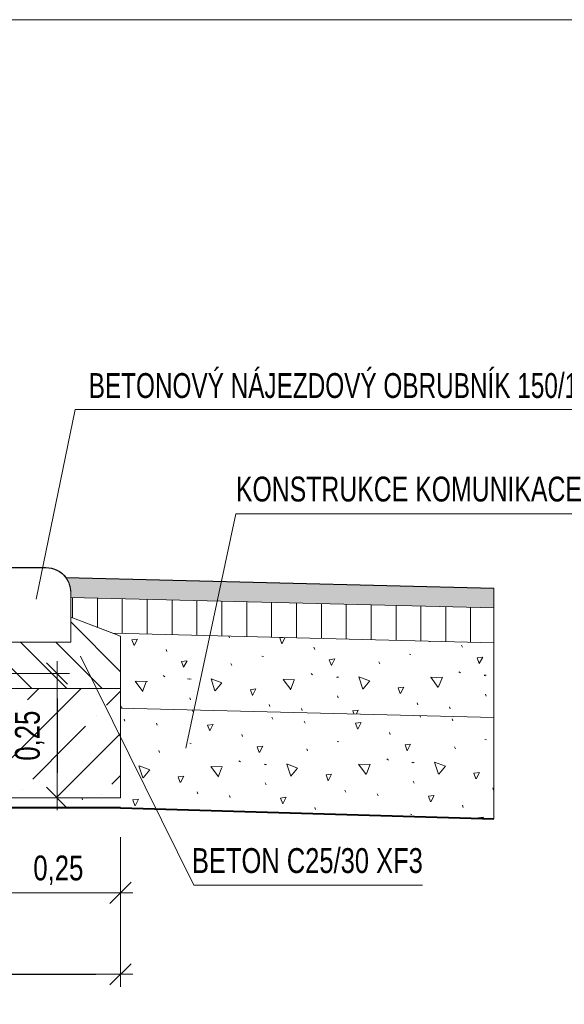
# Model space of a CAD drawing. Header units: metres. Extents: x 132658.5 to 132700.5, y 77167.9 to 77197.6.
# Tile 22 of 23: x 132688.9 to 132693.3, y 77189.6 to 77197.6. Entities that reach past the tile are written whole.
import ezdxf
from ezdxf.enums import TextEntityAlignment as Align

# ---------------------------------------------------------------- set-up
doc = ezdxf.new("R2010")
doc.units = ezdxf.units.M
doc.header["$MEASUREMENT"] = 0
doc.layers.get('0').update_dxf_attribs({"lineweight": 13})
doc.layers.get('DEFPOINTS').update_dxf_attribs({"lineweight": 0})
for name, color, linetype, lineweight in [('KOTY', 7, 'Continuous', 13), ('NÁVRH', 7, 'Continuous', 13), ('RAMECEK', 7, 'Continuous', 0), ('SICHTBAR', 7, 'Continuous', 0), ('SRAFY', 7, 'Continuous', 0), ('Vrstva 10', 7, 'Continuous', 0)]:
    doc.layers.add(name, color=color, linetype=linetype, lineweight=lineweight)
doc.styles.add('STYLE-ARIAL', font='arial.ttf')
doc.styles.add('STYLE-ARIAL_CE_-TTF', font='Arial CE -ttf.shx')
doc.dimstyles.new('250', dxfattribs={"dimtxt": 0.5, "dimasz": 0.5, "dimexe": 0.25, "dimexo": 0.25, "dimgap": 0.25, "dimtad": 1, "dimdec": 0, "dimlfac": 1000, "dimdsep": 46, "dimtxsty": 'STYLE-ARIAL_CE_-TTF', "dimblk": 'KOTA_ZN250_1.0', "dimcen": 0, "dimadec": 4, "dimazin": 3, "dimtfac": 1, "dimtdec": 0, "dimtofl": 0, "dimtmove": 2, "dimatfit": 1, "dimldrblk": 'OBLIQUE', "dimfxl": 0, "dimfrac": 2, "dimtolj": 1, "dimarcsym": 0})

# ---------------------------------------------------------------- blocks, each defined once
blk = doc.blocks.new('KOTA_ZN250_1.0')
blk.add_line((0, 0), (-1, 0))
at = {"layer": 'KOTY', "ltscale": 0.25}
for p, q in [((0.4241792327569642, 0.4241792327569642), (-0.4241792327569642, -0.4241792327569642)), ((7.627868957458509e-10, -0.4999000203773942), (3.813934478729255e-10, 0.4999000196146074)), ((-0.4999000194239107, 0), (0.4999000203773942, -3.813934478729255e-10))]:
    blk.add_line(p, q, dxfattribs=at)
blk = doc.blocks.new('*D119')
at = {"layer": 'DEFPOINTS', "color": 0, "linetype": 'Continuous', "lineweight": 13}
for p in [(132687.0178481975, 77190.71513736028), (132689.7578407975, 77190.71513736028), (132689.7578407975, 77189.88584620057)]:
    blk.add_point(p, dxfattribs=at)
at = {"layer": 'KOTY', "linetype": 'Continuous'}
for p, q in [((132687.0178481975, 77190.61513736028), (132687.0178481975, 77189.78584620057)), ((132689.7578407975, 77190.61513736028), (132689.7578407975, 77189.78584620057))]:
    blk.add_line(p, q, dxfattribs=at)
at = {"layer": 'KOTY', "color": 0, "linetype": 'Continuous', "lineweight": -2}
blk.add_line((132687.2178481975, 77189.88584620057), (132689.5578407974, 77189.88584620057), dxfattribs=at)
at = {"layer": 'KOTY', "color": 0, "linetype": 'Continuous', "lineweight": -2, "xscale": 0.2, "yscale": 0.2, "zscale": 0.2, "rotation": 180}
blk.add_blockref('KOTA_ZN250_1.0', (132687.0178481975, 77189.88584620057), dxfattribs=at)
at = {"layer": 'KOTY', "color": 0, "linetype": 'Continuous', "lineweight": -2, "xscale": 0.2, "yscale": 0.2, "zscale": 0.2}
blk.add_blockref('KOTA_ZN250_1.0', (132689.7578407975, 77189.88584620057), dxfattribs=at)
at = {"layer": 'KOTY', "color": 0, "linetype": 'Continuous', "lineweight": 13, "insert": (132688.3878444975, 77190.10603719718), "char_height": 0.2, "attachment_point": 5, "style": 'STYLE-ARIAL'}
blk.add_mtext('\\A1;\\H1x;\\W0.74;0,685', dxfattribs=at)
blk = doc.blocks.new('_Oblique')
at = {"color": 0, "linetype": 'ByBlock', "lineweight": -2}
blk.add_line((0.5, 0.5), (-0.5, -0.5), dxfattribs=at)
blk = doc.blocks.new('*D121')
at = {"layer": 'DEFPOINTS', "color": 0, "linetype": 'Continuous', "lineweight": 13}
for p in [(132688.7578407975, 77192.30463458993), (132688.7578407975, 77191.30463458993), (132689.247564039, 77191.30463458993)]:
    blk.add_point(p, dxfattribs=at)
at = {"layer": 'KOTY', "linetype": 'Continuous'}
for p, q in [((132688.8578407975, 77192.30463458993), (132689.3475640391, 77192.30463458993)), ((132688.8578407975, 77191.30463458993), (132689.3475640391, 77191.30463458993))]:
    blk.add_line(p, q, dxfattribs=at)
at = {"layer": 'KOTY', "color": 0, "linetype": 'Continuous', "lineweight": -2}
blk.add_line((132689.247564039, 77192.10463458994), (132689.247564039, 77191.50463458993), dxfattribs=at)
at = {"layer": 'KOTY', "color": 0, "linetype": 'Continuous', "lineweight": -2, "xscale": 0.2, "yscale": 0.2, "zscale": 0.2}
for p, rotation in [((132689.247564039, 77192.30463458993), 90), ((132689.247564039, 77191.30463458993), 270)]:
    blk.add_blockref('KOTA_ZN250_1.0', p, dxfattribs=dict(at, rotation=rotation))
at = {"layer": 'KOTY', "color": 0, "linetype": 'Continuous', "lineweight": 13, "insert": (132689.0273730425, 77191.80463458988), "char_height": 0.2, "attachment_point": 5, "rotation": 90, "style": 'STYLE-ARIAL'}
blk.add_mtext('\\A1;\\H1x;\\W0.74;0,25', dxfattribs=at)

msp = doc.modelspace()

# ---------------------------------------------------------------- hatches: boundary and pattern name
at = {"layer": 'SRAFY', "ltscale": 0.25, "extrusion": (0, 0, -1)}
msp.add_hatch(color=9, dxfattribs=at).paths.add_polyline_path([(-132689.3170712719, 77193.07764625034, 0.1639165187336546), (-132689.3578407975, 77192.9566270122), (-132689.3578407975, 77192.9166270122), (-132692.7578407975, 77192.8316270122), (-132692.7578407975, 77192.99162701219)])
at = {"layer": 'SRAFY', "ltscale": 0.25}
h = msp.add_hatch(dxfattribs=at)
h.set_pattern_fill('HATCH', color=256, scale=0.01, style=0, pattern_type=2)
h.set_pattern_definition([(90, (132691.5716107, 77192.73144456), (-0.2, 1.224646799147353e-17), [])])
h.paths.add_polyline_path([(132692.7578407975, 77192.8316270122), (132689.3578407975, 77192.9166270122), (132689.3578407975, 77192.75662701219), (132689.6958798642, 77192.62817603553), (132692.7578407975, 77192.5516270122)])
h = msp.add_hatch(dxfattribs=at)
h.set_pattern_fill('HATCH', color=256, scale=0.01, style=0, pattern_type=2)
h.set_pattern_definition([(315, (132687.48471543, 77192.3292305), (0.1414213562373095, 0.1414213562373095), [])])
h.paths.add_polyline_path([(132688.527125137, 77192.3046345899), (132688.248563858, 77192.3046345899), (132688.2378459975, 77192.3046345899), (132688.0178481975, 77192.3046345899), (132688.0178481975, 77192.60463158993), (132688.0178481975, 77192.61534945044), (132688.0178481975, 77192.83662618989), (132687.3829139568, 77192.68932487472), (132687.0178481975, 77192.60463158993), (132687.0178481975, 77192.1846345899), (132689.7578407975, 77192.1846345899), (132689.7578407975, 77192.60463158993), (132689.6958798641, 77192.62817603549), (132689.3578407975, 77192.75662701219), (132689.3578407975, 77192.55662701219), (132688.7578407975, 77192.55662701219), (132688.7578407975, 77192.3046345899), (132688.5378429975, 77192.3046345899)])
h = msp.add_hatch(dxfattribs=at)
h.set_pattern_fill('CONCRT', color=256, style=0, pattern_type=2)
h.set_pattern_definition([(110.008979, (132691.416622, 77192.727027), (0.5717029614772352, -1.774845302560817), [0.049254, -10.01936]), (7.820799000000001, (132691.399769, 77192.773308), (-5.354403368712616, -0.6613075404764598), [0.044947, -9.565039]), (243.007182, (132691.444297, 77192.77942400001), (-0.6165046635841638, -1.789778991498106), [0.059257, -2.624447]), (126.6658, (132691.723457, 77192.775499), (2.918250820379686, -4.121392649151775), [0.102482, -5.766912]), (357.991377, (132691.66226, 77192.857703), (-11.28050953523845, 0.4522301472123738), [0.09081, -12.385574]), (248.905856, (132691.753014, 77192.85452000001), (-3.067591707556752, -7.760687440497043), [0.08260199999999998, -10.153803]), (107.85449, (132691.115621, 77192.763811), (-0.01493389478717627, -1.188207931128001), [0.102484, -1.762166]), (339.50154, (132691.084199, 77192.861359), (-1.774845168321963, 0.5717029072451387), [0.09248200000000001, -8.1131]), (230.066156, (132691.170825, 77192.828974), (-0.6015708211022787, -0.6015707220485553), [0.083634, -9.311318]), (348.127005, (132691.488605, 77193.04386), (-7.700951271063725, 1.685240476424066), [0.012811, -10.884326]), (111.275393, (132691.520004, 77193.29377), (1.730043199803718, -4.136327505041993), [0.017493, -6.326007]), (111.275393, (132691.817636, 77192.604316), (1.730043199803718, -4.136327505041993), [0.017493, -6.326007]), (111.275393, (132691.557679, 77192.635708), (1.730043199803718, -4.136327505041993), [0.017493, -6.326007]), (321.50023, (132691.887802, 77192.902743), (0.5866372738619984, -0.5866372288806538), [0.016079, -7.498901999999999]), (111.275393, (132691.251251, 77192.967253), (1.730043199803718, -4.136327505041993), [0.017493, -6.326007]), (111.275393, (132691.3153, 77192.496312), (1.730043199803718, -4.136327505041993), [0.017493, -6.326007]), (110.008979, (132691.449679, 77192.366961), (0.5717029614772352, -1.774845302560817), [0.049254, -10.01936]), (7.820799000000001, (132691.432826, 77192.413242), (-5.354403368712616, -0.6613075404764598), [0.044947, -9.565039]), (243.007182, (132691.477355, 77192.419358), (-0.6165046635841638, -1.789778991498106), [0.059257, -2.624447]), (110.008979, (132691.653124, 77193.143071), (0.5717029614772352, -1.774845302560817), [0.049254, -10.01936]), (7.820799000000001, (132691.636271, 77193.189352), (-5.354403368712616, -0.6613075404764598), [0.044947, -9.565039]), (243.007182, (132691.6808, 77193.19546799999), (-0.6165046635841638, -1.789778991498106), [0.059257, -2.624447]), (348.127005, (132690.907332, 77192.861558), (-7.700951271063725, 1.685240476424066), [0.012811, -10.884326]), (348.127005, (132691.501015, 77193.460969), (-7.700951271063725, 1.685240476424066), [0.012811, -10.884326])])
h.paths.add_polyline_path([(132692.7578407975, 77192.5516270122), (132689.6958798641, 77192.62817603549), (132689.7578407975, 77192.60463158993), (132689.7578407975, 77192.1846345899), (132689.7578407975, 77192.0266270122), (132692.7578407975, 77191.9516270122)])
h = msp.add_hatch(dxfattribs=at)
h.set_pattern_fill('ANSI36', color=256, scale=0.1, style=0, pattern_type=2)
h.set_pattern_definition([(45, (132689.007814, 77192.09103920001), (-0.5091168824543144, -1.866761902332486), [0.6000000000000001, -1.08]), (45, (132688.9653875, 77192.7274353), (-0.5091168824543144, -1.866761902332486), [0.6000000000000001, -1.08]), (45, (132689.1775196, 77191.9213336), (-0.5091168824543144, -1.866761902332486), []), (45, (132689.5169308, 77192.6001561), (-0.5091168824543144, -1.866761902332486), [0, -1.68]), (45, (132690.1109005, 77193.1941258), (-0.5091168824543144, -1.866761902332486), [0, -1.68]), (45, (132689.007814, 77192.09103920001), (-0.5091168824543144, -1.866761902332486), [0.6000000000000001, -1.08]), (45, (132689.6017836, 77192.6850089), (-0.5091168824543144, -1.866761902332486), [0.6000000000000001, -1.08]), (45, (132689.5169308, 77192.6001561), (-0.5091168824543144, -1.866761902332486), [0, -1.68]), (45, (132690.1109005, 77193.1941258), (-0.5091168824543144, -1.866761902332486), [0, -1.68]), (45, (132688.8381083, 77192.2607449), (-0.5091168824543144, -1.866761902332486), []), (45, (132689.6017836, 77192.6850089), (-0.5091168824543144, -1.866761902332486), [0.6000000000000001, -1.08]), (45, (132689.4745044, 77193.2365522), (-0.5091168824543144, -1.866761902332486), [0, -1.68]), (45, (132688.8805347, 77192.6425825), (-0.5091168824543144, -1.866761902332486), [0, -1.68]), (45, (132689.5593572, 77193.321405), (-0.5091168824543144, -1.866761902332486), [0.42, -1.26]), (45, (132688.6684027, 77192.4304505), (-0.5091168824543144, -1.866761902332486), [0.18, -1.5])])
h.paths.add_polyline_path([(132689.7578407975, 77192.1846345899), (132687.0178481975, 77192.1846345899), (132687.0178481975, 77191.3046345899), (132689.7578407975, 77191.3046345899), (132689.7578407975, 77192.0266270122)])
h = msp.add_hatch(dxfattribs=at)
h.set_pattern_fill('CONCRT', color=256, style=0, pattern_type=2)
h.set_pattern_definition([(110.008979, (132690.837044, 77192.02626299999), (0.5717029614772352, -1.774845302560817), [0.049254, -10.01936]), (7.820799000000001, (132690.820191, 77192.07254400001), (-5.354403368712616, -0.6613075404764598), [0.044947, -9.565039]), (243.007182, (132690.86472, 77192.07866), (-0.6165046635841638, -1.789778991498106), [0.059257, -2.624447]), (126.6658, (132691.143879, 77192.074735), (2.918250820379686, -4.121392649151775), [0.102482, -5.766912]), (357.991377, (132691.082683, 77192.156939), (-11.28050953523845, 0.4522301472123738), [0.09081, -12.385574]), (248.905856, (132691.173437, 77192.153756), (-3.067591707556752, -7.760687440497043), [0.08260199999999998, -10.153803]), (107.85449, (132690.536043, 77192.063047), (-0.01493389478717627, -1.188207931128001), [0.102484, -1.762166]), (339.50154, (132690.504621, 77192.16059500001), (-1.774845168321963, 0.5717029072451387), [0.09248200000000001, -8.1131]), (230.066156, (132690.591247, 77192.12821), (-0.6015708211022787, -0.6015707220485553), [0.083634, -9.311318]), (348.127005, (132690.909028, 77192.343096), (-7.700951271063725, 1.685240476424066), [0.012811, -10.884326]), (111.275393, (132690.940427, 77192.593006), (1.730043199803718, -4.136327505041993), [0.017493, -6.326007]), (111.275393, (132691.238059, 77191.903552), (1.730043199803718, -4.136327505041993), [0.017493, -6.326007]), (111.275393, (132690.978102, 77191.93494400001), (1.730043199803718, -4.136327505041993), [0.017493, -6.326007]), (321.50023, (132691.308225, 77192.20197899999), (0.5866372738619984, -0.5866372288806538), [0.016079, -7.498901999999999]), (111.275393, (132690.671673, 77192.266489), (1.730043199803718, -4.136327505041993), [0.017493, -6.326007]), (111.275393, (132690.735723, 77191.79554800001), (1.730043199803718, -4.136327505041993), [0.017493, -6.326007]), (110.008979, (132690.870102, 77191.666197), (0.5717029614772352, -1.774845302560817), [0.049254, -10.01936]), (7.820799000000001, (132690.853249, 77191.712478), (-5.354403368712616, -0.6613075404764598), [0.044947, -9.565039]), (243.007182, (132690.897777, 77191.718594), (-0.6165046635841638, -1.789778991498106), [0.059257, -2.624447]), (110.008979, (132691.073547, 77192.442307), (0.5717029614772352, -1.774845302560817), [0.049254, -10.01936]), (7.820799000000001, (132691.056694, 77192.488588), (-5.354403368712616, -0.6613075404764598), [0.044947, -9.565039]), (243.007182, (132691.101222, 77192.494704), (-0.6165046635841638, -1.789778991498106), [0.059257, -2.624447]), (348.127005, (132690.327754, 77192.16079400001), (-7.700951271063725, 1.685240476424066), [0.012811, -10.884326]), (348.127005, (132690.921438, 77192.760205), (-7.700951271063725, 1.685240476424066), [0.012811, -10.884326])])
h.paths.add_polyline_path([(132689.7578407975, 77191.3046345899), (132687.0178481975, 77191.3046345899), (132686.6178481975, 77191.3046345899), (132686.4978368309, 77191.2246270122), (132689.7578407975, 77191.2246270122), (132692.7578407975, 77191.1346270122), (132692.7578407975, 77191.9516270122), (132689.7578407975, 77192.0266270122)])

# ---------------------------------------------------------------- linework, layer by layer
at = {"layer": 'KOTY', "color": 7, "linetype": 'Continuous', "lineweight": 13}
for p, q in [((132689.393409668, 77194.42706812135), (132689.0808156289, 77192.90305456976)), ((132690.6847648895, 77193.58994853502), (132690.2823094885, 77191.70361697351)), ((132693.5389824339, 77193.58994853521), (132690.6847648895, 77193.58994853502)), ((132689.3578407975, 77192.9166270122), (132692.7578407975, 77192.8316270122)), ((132689.3578407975, 77192.75662701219), (132689.7578407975, 77192.60463158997)), ((132689.6958798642, 77192.62817603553), (132692.7578407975, 77192.5516270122)), ((132689.7578407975, 77192.60463158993), (132689.7578407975, 77191.3046345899)), ((132690.345976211, 77190.60187883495), (132689.4356168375, 77192.44472358)), ((132689.7578407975, 77192.0266270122), (132692.7578407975, 77191.9516270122)), ((132689.842676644, 77190.62540840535), (132689.6730049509, 77190.45573671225)), ((132689.6730049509, 77190.45573671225), (132689.842676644, 77190.62540840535)), ((132689.7578407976, 77190.44059255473), (132689.7578407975, 77190.64055256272)), ((132689.7578407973, 77190.64055256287), (132689.7578407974, 77190.44059255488)), ((132690.345976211, 77190.60187883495), (132692.1853257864, 77190.60187883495)), ((132686.933012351, 77190.5405725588), (132689.7578407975, 77190.5405725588)), ((132689.6578607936, 77190.5405725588), (132689.8578208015, 77190.54057255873)), ((132689.8578208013, 77190.5405725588), (132689.6578607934, 77190.54057255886))]:
    msp.add_line(p, q, dxfattribs=at)
at = {"layer": 'KOTY', "color": 7, "linetype": 'Continuous', "lineweight": 30}
for p, q in [((132688.7578407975, 77193.1566270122), (132689.1578407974, 77193.1566270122)), ((132689.3170712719, 77193.07764625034), (132692.7578407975, 77192.99162701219))]:
    msp.add_line(p, q, dxfattribs=at)
at = {"layer": 'KOTY', "color": 7, "linetype": 'Continuous', "lineweight": 0}
msp.add_line((132692.7578407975, 77192.99162701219), (132692.7578407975, 77191.1346270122), dxfattribs=at)
at = {"layer": 'KOTY', "color": 7, "linetype": 'Continuous', "lineweight": 40}
for q in [(132686.4978368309, 77191.2246270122), (132692.7578407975, 77191.1346270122)]:
    msp.add_line((132689.7578407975, 77191.2246270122), q, dxfattribs=at)
at = {"layer": 'KOTY', "linetype": 'Continuous'}
msp.add_line((132689.7578407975, 77190.98970216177), (132689.7578407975, 77190.4405725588), dxfattribs=at)
at = {"layer": 'KOTY', "color": 7, "linetype": 'Continuous', "lineweight": 13, "flags": 128}
msp.add_lwpolyline([(132689.1578407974, 77193.1566270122), (132688.7578407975, 77193.1566270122), (132688.7578407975, 77192.55662701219), (132689.3578407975, 77192.55662701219), (132689.3578407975, 77192.9566270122)], dxfattribs=at)
at = {"layer": 'KOTY', "color": 7, "linetype": 'Continuous', "lineweight": 13, "extrusion": (0, 0, -1)}
msp.add_arc((-132689.1578407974, 77192.9566270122), 0.2, 90.00000000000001, 180, dxfattribs=at)
at = {"layer": 'KOTY', "color": 7, "linetype": 'Continuous', "lineweight": 30, "extrusion": (0, 0, -1)}
msp.add_arc((-132689.1578407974, 77192.9566270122), 0.2, 90.00000000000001, 142.764235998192, dxfattribs=at)
at = {"layer": 'NÁVRH', "ltscale": 0.5}
msp.add_line((132689.393409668, 77194.42706812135), (132693.6680881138, 77194.4270681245), dxfattribs=at)
at = {"layer": 'RAMECEK', "flags": 128}
msp.add_lwpolyline([(132700.4782483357, 77197.563470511), (132658.4782483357, 77197.56347051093), (132658.4782483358, 77167.86347051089), (132700.4782483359, 77167.863470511)], close=True, dxfattribs=at)
at = {"layer": 'SICHTBAR', "color": 7, "linetype": 'Continuous', "lineweight": 13, "ltscale": 0.004}
for p, q in [((132689.7578407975, 77192.1846345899), (132687.0178481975, 77192.1846345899)), ((132689.7578407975, 77191.3046345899), (132687.0178481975, 77191.3046345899))]:
    msp.add_line(p, q, dxfattribs=at)
at = {"layer": 'SRAFY', "color": 9, "ltscale": 0.25, "flags": 128}
msp.add_lwpolyline([(132689.3170712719, 77193.07764625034, -0.1639165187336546), (132689.3578407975, 77192.9566270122), (132689.3578407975, 77192.9166270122), (132692.7578407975, 77192.8316270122), (132692.7578407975, 77192.99162701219)], format="xyb", close=True, dxfattribs=at)
at = {"layer": 'SRAFY', "ltscale": 0.25, "flags": 128}
for points in [[(132688.527125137, 77192.3046345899), (132688.248563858, 77192.3046345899), (132688.2378459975, 77192.3046345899), (132688.0178481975, 77192.3046345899), (132688.0178481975, 77192.60463158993), (132688.0178481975, 77192.61534945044), (132688.0178481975, 77192.83662618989), (132687.3829139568, 77192.68932487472), (132687.0178481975, 77192.60463158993), (132687.0178481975, 77192.1846345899), (132689.7578407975, 77192.1846345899), (132689.7578407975, 77192.60463158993), (132689.6958798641, 77192.62817603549), (132689.3578407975, 77192.75662701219), (132689.3578407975, 77192.55662701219), (132688.7578407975, 77192.55662701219), (132688.7578407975, 77192.3046345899), (132688.5378429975, 77192.3046345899)], [(132692.7578407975, 77192.5516270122), (132689.6958798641, 77192.62817603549), (132689.7578407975, 77192.60463158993), (132689.7578407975, 77192.1846345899), (132689.7578407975, 77192.0266270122), (132692.7578407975, 77191.9516270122)], [(132689.7578407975, 77192.1846345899), (132687.0178481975, 77192.1846345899), (132687.0178481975, 77191.3046345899), (132689.7578407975, 77191.3046345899), (132689.7578407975, 77192.0266270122)], [(132689.7578407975, 77191.3046345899), (132687.0178481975, 77191.3046345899), (132686.6178481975, 77191.3046345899), (132686.4978368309, 77191.2246270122), (132689.7578407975, 77191.2246270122), (132692.7578407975, 77191.1346270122), (132692.7578407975, 77191.9516270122), (132689.7578407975, 77192.0266270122)]]:
    msp.add_lwpolyline(points, close=True, dxfattribs=at)

# ---------------------------------------------------------------- texts
at = {"layer": 'KOTY', "color": 7, "linetype": 'Continuous', "lineweight": 13, "style": 'STYLE-ARIAL', "width": 0.7400000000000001}
msp.add_text('0,25', height=0.2, dxfattribs=at).set_placement((132689.2578407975, 77190.7405725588), align=Align.MIDDLE_CENTER)
at = {"layer": 'NÁVRH', "style": 'STYLE-ARIAL', "width": 0.7000000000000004}
msp.add_text('BETONOVÝ NÁJEZDOVÝ OBRUBNÍK 150/150', height=0.1999999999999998, rotation=6.015602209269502e-08, dxfattribs=at).set_placement((132691.5774148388, 77194.62096278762), align=Align.MIDDLE_CENTER)
at = {"layer": 'Vrstva 10', "color": 7, "linetype": 'Continuous', "lineweight": 0, "style": 'STYLE-ARIAL', "width": 0.7333333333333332}
msp.add_text('KONSTRUKCE KOMUNIKACE', height=0.2000000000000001, dxfattribs=at).set_placement((132690.6847648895, 77193.68824716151))
msp.add_text('BETON C25/30 XF3', height=0.2000000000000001, dxfattribs=at).set_placement((132692.1873015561, 77190.70017746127), align=Align.RIGHT)

# ---------------------------------------------------------------- dimensions: what is measured, and where the dimension line sits
at = {"layer": 'KOTY', "color": 7, "linetype": 'Continuous', "lineweight": 13}
dim = msp.add_linear_dim(base=(132689.247564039, 77191.30463458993), p1=(132688.7578407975, 77192.3046345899), p2=(132688.7578407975, 77191.3046345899), angle=270, text='\\H1x;\\W0.74;0,25', dimstyle='250', override={"dimscale": 0, "dimtxt": 0.2, "dimasz": 0.2, "dimexe": 0.09999999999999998, "dimexo": 0.09999999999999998, "dimgap": 0.09999999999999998, "dimtxsty": 'STYLE-ARIAL', "dimclre": 256, "dimfrac": 0, "dimlwe": 65535}, dxfattribs=at)
dim.commit()
dim.dimension.update_dxf_attribs({"geometry": '*D121', "text_midpoint": (132689.0273730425, 77191.80463458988)})
dim = msp.add_linear_dim(base=(132689.7578407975, 77189.88584620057), p1=(132687.0178481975, 77190.71513736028), p2=(132689.7578407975, 77190.71513736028), text='\\H1x;\\W0.74;0,685', dimstyle='250', override={"dimscale": 0, "dimtxt": 0.2, "dimasz": 0.2, "dimexe": 0.09999999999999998, "dimexo": 0.09999999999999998, "dimgap": 0.09999999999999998, "dimtxsty": 'STYLE-ARIAL', "dimclre": 256, "dimfrac": 0, "dimlwe": 65535}, dxfattribs=at)
dim.commit()
dim.dimension.update_dxf_attribs({"geometry": '*D119', "text_midpoint": (132688.3878444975, 77190.10603719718)})

doc.saveas('drawing.dxf')
